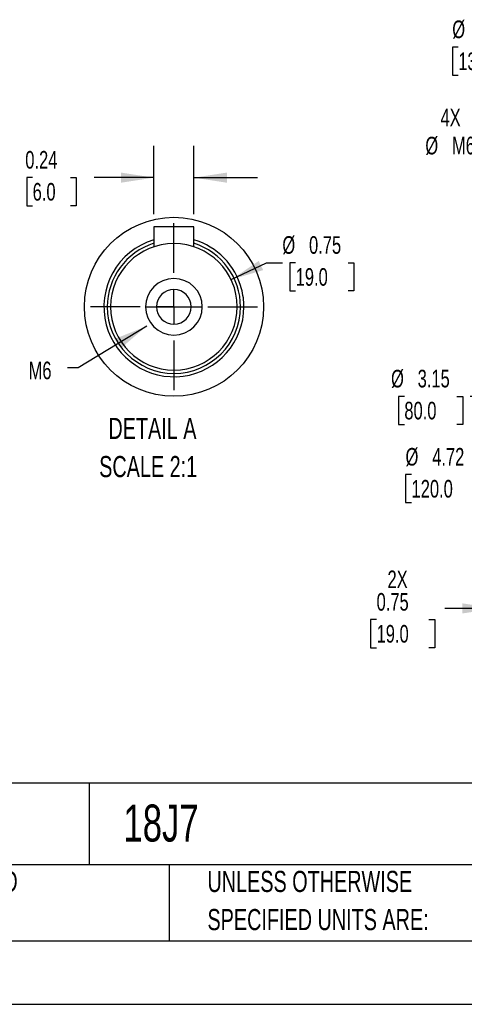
# Model space of a CAD drawing. Header units: inches. Extents: x 0 to 33, y 0 to 25.5.
# Tile 8 of 18: x 17.6 to 22.8, y 0 to 11.6. Entities that reach past the tile are written whole.
import ezdxf

# ---------------------------------------------------------------- set-up
doc = ezdxf.new("R2010")
doc.units = ezdxf.units.IN
doc.header["$LTSCALE"] = 3
doc.header["$MEASUREMENT"] = 0
doc.linetypes.add('CENTERX2', pattern=[0.8, 0.5, -0.1, 0.1, -0.1])
doc.layers.add('CENTER', color=40, linetype='CENTERX2')
doc.layers.add('SLD-DEFPOINTS', color=7, linetype='Continuous')
doc.layers.add('DIMENSIONS', color=140, linetype='Continuous', lineweight=25)
doc.layers.add('TEXT', color=140, linetype='Continuous', lineweight=25)
doc.styles.add('SLDTEXTSTYLE0', font='TXT', dxfattribs={"width": 0.7})
doc.dimstyles.new('SLDDIMSTYLE0', dxfattribs={"dimtxt": 0.208333, "dimasz": 0.39, "dimexe": 0, "dimexo": 0.0625, "dimgap": 0.052083, "dimtad": 0, "dimtih": 1, "dimtoh": 1, "dimrnd": 1e-09, "dimdsep": 46, "dimtxsty": 'SLDTEXTSTYLE0', "dimsah": 1, "dimcen": 0.09, "dimadec": 0, "dimazin": 2, "dimtfac": 1, "dimtmove": 0, "dimatfit": 0, "dimfxl": 0, "dimfrac": 2, "dimtolj": 1, "dimtzin": 12, "dimarcsym": 0})
doc.dimstyles.new('SLDDIMSTYLE4', dxfattribs={"dimtxt": 0.18, "dimasz": 0.39, "dimexe": 0, "dimexo": 0.0625, "dimgap": 0, "dimtad": 0, "dimtih": 1, "dimtoh": 1, "dimdec": 0, "dimrnd": 1e-09, "dimzin": 0, "dimdsep": 46, "dimtxsty": 'Standard', "dimsah": 1, "dimcen": 0.09, "dimadec": 0, "dimazin": 0, "dimtfac": 0.39, "dimtdec": 0, "dimtofl": 0, "dimtmove": 0, "dimatfit": 3, "dimfxl": 0, "dimfrac": 2, "dimtolj": 1, "dimtzin": 0, "dimarcsym": 0})
doc.dimstyles.new('SLDDIMSTYLE5', dxfattribs={"dimtxt": 0.208333, "dimasz": 0.39, "dimexe": 0, "dimexo": 0.0625, "dimgap": 0.052083, "dimtad": 0, "dimtih": 1, "dimtoh": 1, "dimrnd": 1e-09, "dimzin": 12, "dimdsep": 46, "dimtxsty": 'SLDTEXTSTYLE0', "dimsah": 1, "dimcen": 0, "dimadec": 0, "dimazin": 3, "dimtfac": 1, "dimtofl": 0, "dimtmove": 0, "dimatfit": 3, "dimfxl": 0, "dimfrac": 2, "dimtolj": 1, "dimtzin": 12, "dimarcsym": 0})
doc.dimstyles.new('SLDDIMSTYLE6', dxfattribs={"dimtxt": 0.208333, "dimasz": 0.39, "dimexe": 0, "dimexo": 0.0625, "dimgap": 0.052083, "dimtad": 0, "dimtih": 1, "dimtoh": 1, "dimrnd": 1e-09, "dimzin": 12, "dimdsep": 46, "dimtxsty": 'SLDTEXTSTYLE0', "dimsah": 1, "dimcen": 0, "dimadec": 0, "dimazin": 3, "dimtfac": 1, "dimtofl": 0, "dimtmove": 0, "dimatfit": 3, "dimfxl": 0, "dimfrac": 2, "dimtolj": 1, "dimtzin": 12, "dimarcsym": 0})
doc.dimstyles.new('SLDDIMSTYLE7', dxfattribs={"dimtxt": 0.208333, "dimasz": 0.39, "dimexe": 0, "dimexo": 0.0625, "dimgap": 0.052083, "dimtad": 0, "dimtih": 1, "dimtoh": 1, "dimlfac": 0.5, "dimrnd": 1e-09, "dimdsep": 46, "dimtxsty": 'SLDTEXTSTYLE0', "dimsah": 1, "dimcen": 0.09, "dimadec": 0, "dimazin": 2, "dimtfac": 1, "dimtmove": 0, "dimatfit": 0, "dimfxl": 0, "dimfrac": 2, "dimtolj": 1, "dimtzin": 12, "dimarcsym": 0})
doc.dimstyles.new('SLDDIMSTYLE8', dxfattribs={"dimtxt": 0.208333, "dimasz": 0.39, "dimexe": 0, "dimexo": 0.0625, "dimgap": 0.052083, "dimtad": 0, "dimtih": 1, "dimtoh": 1, "dimlfac": 0.5, "dimrnd": 1e-09, "dimdsep": 46, "dimtxsty": 'SLDTEXTSTYLE0', "dimsah": 1, "dimcen": 0, "dimadec": 0, "dimazin": 2, "dimtfac": 1, "dimtofl": 0, "dimtmove": 0, "dimatfit": 3, "dimfxl": 0, "dimfrac": 2, "dimtolj": 1, "dimtzin": 12, "dimarcsym": 0})

# ---------------------------------------------------------------- blocks, each defined once
blk = doc.blocks.new('SW_NOTE_0')
at = {"layer": 'TEXT', "color": 0, "linetype": 'CENTERX2', "lineweight": 18, "char_height": 0.25, "attachment_point": 1, "style": 'SLDTEXTSTYLE0'}
for s, insert in [('DETAIL A', (0.109, 0.322)), ('SCALE 2:1', (0, -0.129))]:
    blk.add_mtext(s, dxfattribs=dict(at, insert=insert))
blk = doc.blocks.new('SW_NOTE_0_3')
at = {"layer": 'TEXT', "color": 0, "linetype": 'CENTERX2', "lineweight": 18, "char_height": 0.25, "attachment_point": 1, "style": 'SLDTEXTSTYLE0'}
for s, insert in [('UNLESS OTHERWISE', (0, 0.322)), ('SPECIFIED UNITS ARE:', (0, -0.129))]:
    blk.add_mtext(s, dxfattribs=dict(at, insert=insert))
blk = doc.blocks.new('SW_NOTE_0_7')
at = {"layer": 'TEXT', "color": 0, "linetype": 'CENTERX2', "lineweight": 18, "char_height": 0.25, "attachment_point": 1, "style": 'SLDTEXTSTYLE0'}
for s, insert in [('METRIC UNITS USED', (0, 0.322)), ('FOR PART DESIGN', (0, -0.129))]:
    blk.add_mtext(s, dxfattribs=dict(at, insert=insert))
blk = doc.blocks.new('_D_14')
at = {"layer": 'DIMENSIONS'}
for p, q in [((23.197, 4.947), (23.197, 4.306)), ((23.945, 4.947), (23.945, 4.306)), ((23.197, 4.681), (22.599, 4.681)), ((23.945, 4.681), (24.695, 4.681)), ((21.794, 4.548), (21.724, 4.548)), ((21.724, 4.548), (21.724, 4.216)), ((22.413, 4.548), (22.483, 4.548)), ((22.483, 4.548), (22.483, 4.216)), ((21.724, 4.216), (21.794, 4.216)), ((22.483, 4.216), (22.413, 4.216))]:
    blk.add_line(p, q, dxfattribs=at)
for points in [[(23.197, 4.681), (22.807, 4.741), (22.807, 4.621)], [(23.945, 4.681), (24.335, 4.621), (24.335, 4.741)]]:
    blk.add_solid(points, dxfattribs=at)
at = {"layer": 'DIMENSIONS', "char_height": 0.2083, "attachment_point": 1, "style": 'SLDTEXTSTYLE0'}
for s, insert in [('2X', (21.923, 5.129)), ('0.75', (21.794, 4.863)), ('19.0', (21.794, 4.485))]:
    blk.add_mtext(s, dxfattribs=dict(at, insert=insert))
blk = doc.blocks.new('_D_15')
at = {"layer": 'DIMENSIONS'}
for p, q in [((23.519, 10.32), (23.275, 10.32)), ((24.614, 9.688), (23.519, 10.32))]:
    blk.add_line(p, q, dxfattribs=at)
blk.add_solid([(24.614, 9.688), (24.306, 9.935), (24.246, 9.831)], dxfattribs=at)
at = {"layer": 'DIMENSIONS', "char_height": 0.2083, "attachment_point": 1, "style": 'SLDTEXTSTYLE0'}
for s, insert in [('4X', (22.549, 10.589)), ('%%c', (22.37, 10.257)), ('M6', (22.685, 10.258))]:
    blk.add_mtext(s, dxfattribs=dict(at, insert=insert))
blk = doc.blocks.new('_D_16')
at = {"layer": 'DIMENSIONS'}
for p, q in [((22.759, 11.317), (22.689, 11.317)), ((22.689, 11.317), (22.689, 10.985)), ((23.551, 11.317), (23.621, 11.317)), ((23.621, 11.317), (23.621, 10.985)), ((24.003, 11.317), (23.691, 11.317)), ((24.652, 10.363), (24.003, 11.317)), ((22.689, 10.985), (22.759, 10.985)), ((23.621, 10.985), (23.551, 10.985))]:
    blk.add_line(p, q, dxfattribs=at)
blk.add_solid([(24.652, 10.363), (24.482, 10.719), (24.383, 10.651)], dxfattribs=at)
at = {"layer": 'DIMENSIONS', "char_height": 0.2083, "attachment_point": 1, "style": 'SLDTEXTSTYLE0'}
for s, insert in [('%%c', (22.688, 11.632)), ('5.12', (23.003, 11.632)), ('130.0', (22.759, 11.254))]:
    blk.add_mtext(s, dxfattribs=dict(at, insert=insert))
blk = doc.blocks.new('_D_22')
at = {"layer": 'DIMENSIONS'}
for p, q in [((24.211, 6.817), (23.482, 6.263)), ((22.207, 6.263), (22.137, 6.263)), ((22.137, 6.263), (22.137, 5.932)), ((23, 6.263), (23.07, 6.263)), ((23.07, 6.263), (23.07, 5.932)), ((23.482, 6.263), (23.14, 6.263)), ((22.137, 5.932), (22.207, 5.932)), ((23.07, 5.932), (23, 5.932))]:
    blk.add_line(p, q, dxfattribs=at)
blk.add_solid([(24.211, 6.817), (23.864, 6.628), (23.936, 6.533)], dxfattribs=at)
at = {"layer": 'DIMENSIONS', "char_height": 0.2083, "attachment_point": 1, "style": 'SLDTEXTSTYLE0'}
for s, insert in [('%%c', (22.136, 6.578)), ('4.72', (22.451, 6.578)), ('120.0', (22.207, 6.2))]:
    blk.add_mtext(s, dxfattribs=dict(at, insert=insert))
blk = doc.blocks.new('_D_23')
at = {"layer": 'DIMENSIONS'}
for p, q in [((24.617, 7.691), (23.279, 7.187)), ((22.122, 7.187), (22.052, 7.187)), ((22.052, 7.187), (22.052, 6.855)), ((22.741, 7.187), (22.811, 7.187)), ((22.811, 7.187), (22.811, 6.855)), ((23.279, 7.187), (22.899, 7.187)), ((22.052, 6.855), (22.122, 6.855)), ((22.811, 6.855), (22.741, 6.855))]:
    blk.add_line(p, q, dxfattribs=at)
blk.add_solid([(24.617, 7.691), (24.231, 7.61), (24.274, 7.497)], dxfattribs=at)
at = {"layer": 'DIMENSIONS', "char_height": 0.2083, "attachment_point": 1, "style": 'SLDTEXTSTYLE0'}
for s, insert in [('%%c', (21.965, 7.502)), ('3.15', (22.279, 7.502)), ('80.0', (22.122, 7.124))]:
    blk.add_mtext(s, dxfattribs=dict(at, insert=insert))
blk = doc.blocks.new('_D_25')
at = {"layer": 'DIMENSIONS'}
for p, q in [((19.164, 9.342), (19.164, 10.149)), ((19.636, 9.342), (19.636, 10.149)), ((17.731, 9.774), (17.661, 9.774)), ((17.661, 9.774), (17.661, 9.442)), ((18.177, 9.774), (18.247, 9.774)), ((18.247, 9.774), (18.247, 9.442)), ((19.164, 9.774), (18.459, 9.774)), ((19.636, 9.774), (20.386, 9.774)), ((17.661, 9.442), (17.731, 9.442)), ((18.247, 9.442), (18.177, 9.442))]:
    blk.add_line(p, q, dxfattribs=at)
for points in [[(19.164, 9.774), (18.774, 9.834), (18.774, 9.714)], [(19.636, 9.774), (20.026, 9.714), (20.026, 9.834)]]:
    blk.add_solid(points, dxfattribs=at)
at = {"layer": 'DIMENSIONS', "char_height": 0.2083, "attachment_point": 1, "style": 'SLDTEXTSTYLE0'}
for s, insert in [('0.24', (17.644, 10.089)), ('6.0', (17.731, 9.711))]:
    blk.add_mtext(s, dxfattribs=dict(at, insert=insert))
blk = doc.blocks.new('_D_26')
at = {"layer": 'DIMENSIONS'}
for p, q in [((20.076, 8.568), (20.494, 8.767)), ((20.494, 8.767), (20.681, 8.767)), ((20.838, 8.767), (20.768, 8.767)), ((20.768, 8.767), (20.768, 8.436)), ((21.457, 8.767), (21.527, 8.767)), ((21.527, 8.767), (21.527, 8.436)), ((20.768, 8.436), (20.838, 8.436)), ((21.527, 8.436), (21.457, 8.436))]:
    blk.add_line(p, q, dxfattribs=at)
blk.add_solid([(20.076, 8.568), (20.454, 8.681), (20.402, 8.789)], dxfattribs=at)
at = {"layer": 'DIMENSIONS', "char_height": 0.2083, "attachment_point": 1, "style": 'SLDTEXTSTYLE0'}
for s, insert in [('%%c', (20.681, 9.082)), ('0.75', (20.996, 9.082)), ('19.0', (20.838, 8.704))]:
    blk.add_mtext(s, dxfattribs=dict(at, insert=insert))
blk = doc.blocks.new('SW_CENTERMARKSYMBOL_7')
at = {"layer": 'CENTER', "color": 0}
for p, q in [((0, 0.4), (0, 0.987)), ((0, 0), (0, 0.2)), ((-0.4, 0), (-0.987, 0)), ((0, 0), (-0.2, 0)), ((0, 0), (0.2, 0)), ((0, 0), (0, -0.2)), ((0.4, 0), (0.987, 0)), ((0, -0.4), (0, -0.987))]:
    blk.add_line(p, q, dxfattribs=at)

msp = doc.modelspace()

# ---------------------------------------------------------------- linework, layer by layer
for p, q in [((19.164, 9.192), (19.164, 8.956)), ((19.4, 9.192), (19.164, 9.192)), ((19.636, 9.192), (19.4, 9.192)), ((19.4, 8.995), (19.4, 9.192)), ((19.636, 8.956), (19.636, 9.192)), ((19.4, 8.247), (19.4, 8.451)), ((19.065, 8.247), (19.195, 8.247)), ((19.195, 8.247), (19.4, 8.247)), ((19.4, 8.247), (19.605, 8.247)), ((19.605, 8.247), (19.735, 8.247))]:
    msp.add_line(p, q)
at = {"color": 7, "linetype": 'Continuous'}
msp.add_line((33, 0), (0, 0), dxfattribs=at)
for radius, start, end in [(0.827, 106.6016, 195), (0.787, 107.4576, 180), (0.748, 0, 180), (0.827, 15, 73.3984), (0.787, 360, 72.5424), (0.335, 360, 180), (0.205, 360, 180), (0.827, 0.0001, 14.9999), (0.827, 195, 360), (0.787, 180, 360), (0.748, 180, 360), (0.335, 180, 360), (0.205, 180, 0)]:
    msp.add_arc((19.4, 8.247), radius, start, end)
at = {"layer": 'SLD-DEFPOINTS'}
msp.add_circle((19.4, 8.247), 1.058, dxfattribs=at)
at = {"layer": 'TEXT'}
for p, q in [((32.25, 2.613), (0.75, 2.613)), ((18.397, 2.613), (18.397, 1.65)), ((32.25, 1.65), (0.75, 1.65)), ((19.344, 1.65), (19.344, 0.75)), ((0.75, 0.75), (32.25, 0.75))]:
    msp.add_line(p, q, dxfattribs=at)

# ---------------------------------------------------------------- block references
at = {"layer": 'CENTER'}
msp.add_blockref('SW_CENTERMARKSYMBOL_7', (19.4, 8.247), dxfattribs=at)
at = {"layer": 'TEXT', "linetype": 'CENTERX2', "lineweight": 18}
for name, p in [('SW_NOTE_0', (18.517, 6.612)), ('SW_NOTE_0_7', (15.175, 1.256)), ('SW_NOTE_0_3', (19.796, 1.256))]:
    msp.add_blockref(name, p, dxfattribs=at)

# ---------------------------------------------------------------- texts
at = {"layer": 'TEXT', "linetype": 'CENTERX2', "lineweight": 18, "attachment_point": 1, "style": 'SLDTEXTSTYLE0'}
for s, insert, char_height in [('M6', (17.683, 7.599), 0.2083), ('18J7', (18.804, 2.362), 0.4375)]:
    msp.add_mtext(s, dxfattribs=dict(at, insert=insert, char_height=char_height))

# ---------------------------------------------------------------- dimensions: what is measured, and where the dimension line sits
at = {"layer": 'DIMENSIONS'}
for p1, p2, dimstyle, picture, middle in [((27.53, 6.13), (24.652, 10.363), 'SLDDIMSTYLE6', '_D_16', (23.155, 11.317)), ((27.971, 9.676), (24.211, 6.817), 'SLDDIMSTYLE6', '_D_22', (22.603, 6.263)), ((18.725, 7.926), (20.076, 8.568), 'SLDDIMSTYLE8', '_D_26', (21.148, 8.767)), ((27.565, 8.802), (24.617, 7.691), 'SLDDIMSTYLE6', '_D_23', (22.432, 7.187))]:
    dim = msp.add_diameter_dim_2p(p1=p1, p2=p2, dimstyle=dimstyle, dxfattribs=at)
    dim.commit()
    dim.dimension.update_dxf_attribs({"geometry": picture, "text_midpoint": middle, "dimtype": 163})
dim = msp.add_diameter_dim_2p(p1=(24.784, 9.589), p2=(24.614, 9.688), text='4X\\P%%cM6', dimstyle='SLDDIMSTYLE5', dxfattribs=at)
dim.commit()
dim.dimension.update_dxf_attribs({"geometry": '_D_15', "text_midpoint": (22.729, 10.32), "dimtype": 163})
dim = msp.add_linear_dim(base=(19.164, 9.774), p1=(19.636, 9.192), p2=(19.164, 9.192), dimstyle='SLDDIMSTYLE7', dxfattribs=at)
dim.commit()
dim.dimension.update_dxf_attribs({"geometry": '_D_25', "text_midpoint": (17.954, 9.774), "dimtype": 160})
dim = msp.add_linear_dim(base=(23.945, 4.681), p1=(23.197, 5.097), p2=(23.945, 5.097), text='2X\\P<>', dimstyle='SLDDIMSTYLE0', dxfattribs=at)
dim.commit()
dim.dimension.update_dxf_attribs({"geometry": '_D_14', "text_midpoint": (22.103, 4.681), "dimtype": 160})

# ---------------------------------------------------------------- leaders
at = {"layer": 'TEXT', "linetype": 'CENTERX2', "lineweight": 18}
msp.add_leader([(19.078, 8.019), (18.27, 7.527), (18.142, 7.527)], dimstyle='SLDDIMSTYLE4', dxfattribs=at)

doc.saveas('drawing.dxf')
